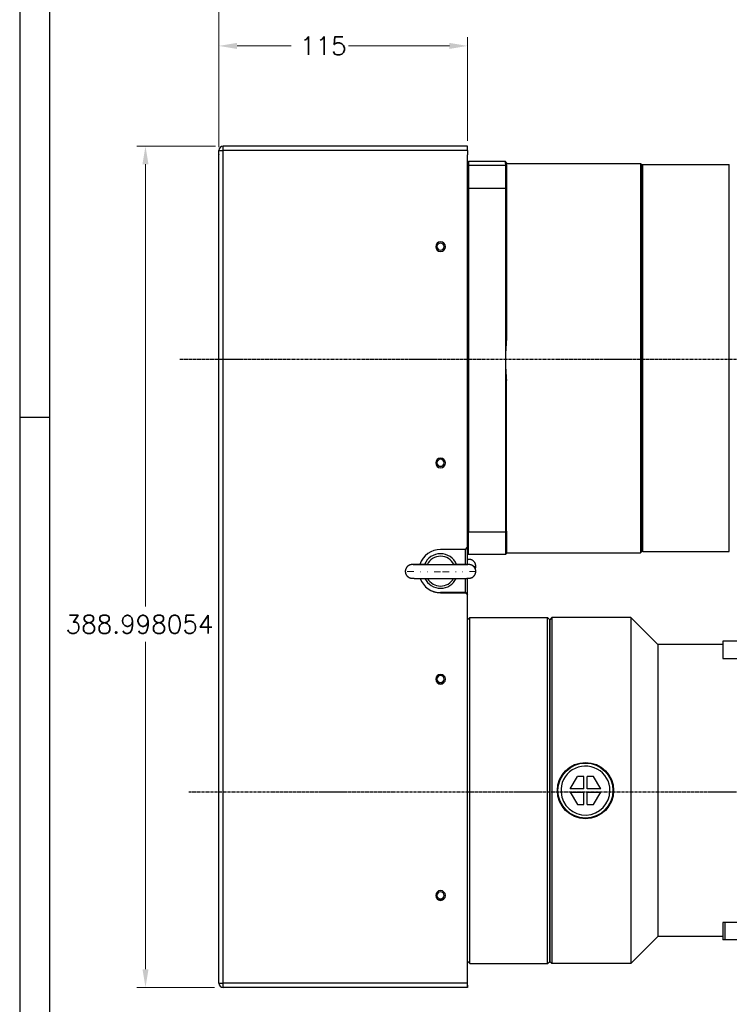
# Model space of a CAD drawing. Header units: inches. Extents: x 0 to 1685, y 0 to 1188.
# Tile 2 of 18: x 0 to 328, y 323 to 778. Entities that reach past the tile are written whole.
import ezdxf

# ---------------------------------------------------------------- set-up
doc = ezdxf.new("R2010")
doc.units = ezdxf.units.IN
doc.linetypes.add('CENTER', pattern=[2, 1.25, -0.25, 0.25, -0.25])
doc.linetypes.add('DASHEDBIDOT', pattern=[12.4, 3, -3, 0.2, -3, 0.2, -3])
doc.layers.add('ATA-CENTER', color=133, linetype='CENTER')
doc.layers.add('Layer0000', color=7, linetype='Continuous', lineweight=25)
doc.styles.get("Standard").update_dxf_attribs({"font": 'simplex.shx'})
doc.dimstyles.new('ata_A0$0', dxfattribs={"dimtxt": 6, "dimasz": 6, "dimexe": 3, "dimexo": 3, "dimgap": 3, "dimtad": 0, "dimtih": 1, "dimtoh": 1, "dimdec": 6, "dimdsep": 46, "dimtxsty": 'Standard', "dimcen": 0, "dimclrd": 252, "dimclre": 252, "dimclrt": 4, "dimadec": 6, "dimazin": 2, "dimtfac": 1, "dimtdec": 6, "dimtofl": 0, "dimtmove": 0, "dimatfit": 3, "dimfxl": 0, "dimtolj": 1, "dimtzin": 0, "dimlwd": 0, "dimlwe": 0, "dimarcsym": 0})
doc.dimstyles.new('ata_A1', dxfattribs={"dimtxt": 4.2, "dimasz": 4.2, "dimexe": 2, "dimexo": 2, "dimgap": 2, "dimtad": 0, "dimtih": 1, "dimtoh": 1, "dimdec": 6, "dimdsep": 46, "dimtxsty": 'Standard', "dimcen": 0, "dimclrd": 252, "dimclre": 252, "dimclrt": 4, "dimadec": 6, "dimazin": 2, "dimtfac": 1, "dimtdec": 6, "dimtofl": 0, "dimtmove": 0, "dimatfit": 3, "dimfxl": 0, "dimtolj": 1, "dimtzin": 0, "dimlwd": 0, "dimlwe": 0, "dimarcsym": 0})

# ---------------------------------------------------------------- blocks, each defined once
blk = doc.blocks.new('*D8676')
at = {"layer": 'Defpoints', "color": 0}
for p in [(207.07, 765.84), (92.07, 715.96), (207.07, 717.96)]:
    blk.add_point(p, dxfattribs=at)
at = {"layer": 'Layer0000', "color": 252, "linetype": 'Continuous', "lineweight": 0}
for p, q in [((92.07, 719.96), (92.07, 769.84)), ((207.07, 721.96), (207.07, 769.84)), ((100.47, 765.84), (125.57, 765.84)), ((198.67, 765.84), (151.97, 765.84))]:
    blk.add_line(p, q, dxfattribs=at)
at = {"layer": 'Layer0000', "color": 252}
for points in [[(100.47, 767.24), (100.47, 764.44), (92.07, 765.84)], [(198.67, 764.44), (198.67, 767.24), (207.07, 765.84)]]:
    blk.add_solid(points, dxfattribs=at)
at = {"layer": 'Layer0000', "color": 4, "lineweight": 25, "insert": (129.57, 770.04), "char_height": 8.4, "attachment_point": 1}
blk.add_mtext('\\A1;115', dxfattribs=at)
blk = doc.blocks.new('*D8677')
at = {"layer": 'Defpoints', "color": 0}
for p in [(815.07, 841.36), (92.07, 715.96), (815.07, 500.96)]:
    blk.add_point(p, dxfattribs=at)
at = {"layer": 'Layer0000', "color": 252, "linetype": 'Continuous', "lineweight": 0}
for p, q in [((92.07, 719.96), (92.07, 845.36)), ((815.07, 504.96), (815.07, 845.36)), ((100.47, 841.36), (462.47, 841.36)), ((806.67, 841.36), (492.06, 841.36))]:
    blk.add_line(p, q, dxfattribs=at)
at = {"layer": 'Layer0000', "color": 252}
for points in [[(100.47, 842.76), (100.47, 839.96), (92.07, 841.36)], [(806.67, 839.96), (806.67, 842.76), (815.07, 841.36)]]:
    blk.add_solid(points, dxfattribs=at)
at = {"layer": 'Layer0000', "color": 4, "lineweight": 25, "insert": (466.47, 845.56), "char_height": 8.4, "attachment_point": 1}
blk.add_mtext('\\A1;723', dxfattribs=at)
blk = doc.blocks.new('*D8679')
at = {"layer": 'Defpoints', "color": 0}
for p in [(659.77, 810.31), (92.07, 715.96), (659.77, 669.96)]:
    blk.add_point(p, dxfattribs=at)
at = {"layer": 'Layer0000', "color": 252, "linetype": 'Continuous', "lineweight": 0}
for p, q in [((92.07, 718.96), (92.07, 813.31)), ((659.77, 672.96), (659.77, 813.31)), ((98.07, 810.31), (360.92, 810.31)), ((653.77, 810.31), (390.92, 810.31))]:
    blk.add_line(p, q, dxfattribs=at)
at = {"layer": 'Layer0000', "color": 252}
for points in [[(98.07, 811.31), (98.07, 809.31), (92.07, 810.31)], [(653.77, 809.31), (653.77, 811.31), (659.77, 810.31)]]:
    blk.add_solid(points, dxfattribs=at)
at = {"layer": 'Layer0000', "color": 4, "lineweight": 25, "insert": (375.92, 810.31), "char_height": 6, "attachment_point": 5}
blk.add_mtext('\\A1;567.7', dxfattribs=at)
blk = doc.blocks.new('*D8669')
at = {"layer": 'Defpoints', "color": 0}
for p in [(94.59, 719.5), (58.16, 330.51), (94.07, 330.51)]:
    blk.add_point(p, dxfattribs=at)
at = {"layer": 'Layer0000', "color": 252, "linetype": 'Continuous', "lineweight": 0}
for p, q in [((90.59, 719.5), (54.16, 719.5)), ((58.16, 711.1), (58.16, 506.63)), ((58.16, 338.91), (58.16, 490.23)), ((90.07, 330.51), (54.16, 330.51))]:
    blk.add_line(p, q, dxfattribs=at)
at = {"layer": 'Layer0000', "color": 252}
for points in [[(59.56, 711.1), (56.76, 711.1), (58.16, 719.5)], [(56.76, 338.91), (59.56, 338.91), (58.16, 330.51)]]:
    blk.add_solid(points, dxfattribs=at)
at = {"layer": 'Layer0000', "color": 4, "lineweight": 25, "insert": (21.2, 502.63), "char_height": 8.4, "attachment_point": 1}
blk.add_mtext('\\A1;388.998054', dxfattribs=at)
blk = doc.blocks.new('ata-Border-A1-002')
at = {"color": 253, "ltscale": 0.5}
for p, q in [((0, 594), (0, 0)), ((7, 297), (0, 297))]:
    blk.add_line(p, q, dxfattribs=at)
at = {"ltscale": 0.5}
blk.add_line((7, 9), (7, 585), dxfattribs=at)

msp = doc.modelspace()

# ---------------------------------------------------------------- linework, layer by layer
msp.add_line((207.071139, 342.5317986), (207.071139, 500.5317986))
at = {"layer": 'ATA-CENTER'}
for p, q in [((73.9865691, 620.9585331), (665.0664616, 620.9585331)), ((78.2239159, 421.0223749), (1168.7697598, 421.0223749))]:
    msp.add_line(p, q, dxfattribs=at)
at = {"layer": 'Layer0000', "color": 7, "linetype": 'Continuous', "lineweight": 25}
for p, q in [((207.071139, 719.5035137), (94.071139, 719.5035137)), ((207.071139, 719.5035137), (94.071139, 719.5035137)), ((94.071139, 717.5280893), (94.071139, 719.5034056)), ((207.071139, 719.5034056), (94.071139, 719.5034056)), ((207.071139, 717.5280893), (207.071139, 719.5034056)), ((92.071139, 332.5054595), (92.071139, 717.5036218)), ((92.071139, 715.5281974), (92.071139, 717.5035137)), ((94.071139, 715.5074046), (94.071139, 717.5280893)), ((207.071139, 717.482829), (94.071139, 717.482829)), ((94.071139, 332.4846667), (94.071139, 717.482829)), ((207.071139, 717.5280893), (207.071139, 715.5074046)), ((207.071139, 534.0172136), (207.071139, 715.5074046)), ((207.571139, 712.3413146), (207.071139, 711.8393745)), ((207.071139, 710.1929311), (207.571139, 710.690937)), ((207.571139, 712.3413146), (207.571139, 710.690937)), ((224.571139, 712.3413146), (207.571139, 712.3413146)), ((207.571139, 710.690937), (207.571139, 699.9535633)), ((207.571139, 710.690937), (224.571139, 710.690937)), ((224.5711388, 711.5161258), (224.571139, 712.3413146)), ((224.5711388, 711.5161258), (224.571139, 710.690937)), ((225.0711389, 711.8393744), (224.5711389, 712.3413144)), ((224.5711389, 710.6909368), (225.0711389, 710.192931)), ((224.571139, 710.690937), (224.571139, 699.9535633)), ((224.5793542, 711.5209895), (287.0711389, 711.5209895)), ((225.0711388, 710.917661), (225.071139, 710.1929311)), ((225.071139, 711.8393745), (225.0711389, 711.5209895)), ((287.0711388, 711.5209896), (287.571139, 711.0209894)), ((287.0711389, 711.5161258), (287.0711389, 711.5209898)), ((287.0711389, 711.5161258), (287.0711389, 531.5209898)), ((288.0711387, 711.0209896), (287.5711387, 710.5209897)), ((287.5711389, 532.0209901), (287.5711389, 711.0209895)), ((288.0711386, 620.5905118), (288.0711388, 711.0209898)), ((288.0711388, 711.0209898), (328.0711388, 711.0209898)), ((328.0711386, 620.5905118), (328.0711388, 711.0209898)), ((225.071139, 710.1929311), (225.071139, 699.769564)), ((207.571139, 699.9535633), (207.071139, 699.769564)), ((224.571139, 699.9535633), (207.571139, 699.9535633)), ((207.571139, 699.9535633), (207.571139, 541.2170639)), ((224.571139, 699.9535633), (224.5711388, 620.5853136)), ((225.0711389, 699.7695642), (224.5711389, 699.9535635)), ((225.071139, 699.769564), (225.0711388, 630.0636451)), ((224.5711388, 620.5853136), (224.571139, 541.217064)), ((288.0711388, 532.0209898), (288.0711386, 620.5905118)), ((328.0711388, 532.0209898), (328.0711386, 620.5905118)), ((225.071139, 541.4114597), (225.0711388, 611.1173786)), ((207.071139, 541.4114596), (207.571139, 541.2170639)), ((207.571139, 541.2170639), (224.571139, 541.217064)), ((207.571139, 530.7006649), (207.571139, 541.2170639)), ((224.5711389, 541.2170637), (225.0711389, 541.4114594)), ((224.571139, 541.217064), (224.571139, 530.7006649)), ((225.071139, 541.4114597), (225.071139, 531.202605)), ((206.071139, 533.0172677), (194.571139, 533.0172677)), ((206.071139, 533.0172677), (207.071139, 534.0172136)), ((206.071139, 526.0823462), (206.071139, 533.0172677)), ((207.071139, 526.0594323), (207.071139, 534.0172136)), ((207.071139, 531.202605), (207.571139, 530.7006649)), ((224.571139, 530.7006649), (207.571139, 530.7006649)), ((225.0711389, 531.2026051), (224.5711389, 530.7006651)), ((225.071139, 531.52099), (287.0711389, 531.52099)), ((287.0711388, 531.5209899), (287.571139, 532.0209901)), ((288.0711386, 532.0209899), (287.5711387, 532.5209899)), ((288.0711388, 532.0209898), (328.0711388, 532.0209898)), ((206.071139, 513.0391414), (206.071139, 519.6486557)), ((207.071139, 512.0391954), (207.071139, 519.6715692)), ((206.071139, 513.0391414), (194.571139, 513.0391414)), ((194.571139, 513.0183486), (206.071139, 513.0183486)), ((206.071139, 513.0391414), (207.071139, 512.0391954)), ((206.071139, 513.0183486), (206.071139, 513.0391414)), ((206.071139, 513.0183486), (207.071139, 512.0184026)), ((207.071139, 512.0184026), (207.071139, 512.0391954)), ((207.071139, 330.5092423), (207.071139, 512.0184026)), ((208.071139, 501.5317986), (207.071139, 500.5317986)), ((208.071139, 501.5317986), (244.071139, 501.5317986)), ((208.071139, 341.5317986), (208.071139, 501.5317986)), ((244.071139, 501.5317986), (245.071139, 500.5317986)), ((244.071139, 341.5317986), (244.071139, 501.5317986)), ((246.071139, 501.5345818), (245.071139, 500.5345818)), ((282.571139, 501.5345818), (246.071139, 501.5345818)), ((246.071139, 501.5345818), (246.071139, 341.5345818)), ((282.571139, 501.5345818), (295.071139, 489.0345818)), ((282.571139, 501.5345818), (282.571139, 341.5345818)), ((245.071139, 500.5345818), (245.071139, 342.5345818)), ((245.071139, 342.5317986), (245.071139, 500.5290153)), ((325.071139, 489.0345818), (295.071139, 489.0345818)), ((295.071139, 489.0345818), (295.071139, 354.0345818)), ((325.071139, 490.5345818), (325.071139, 482.5345818)), ((695.071139, 490.5345818), (325.071139, 490.5345818)), ((325.071139, 482.5345818), (695.071139, 482.5345818)), ((254.5274657, 422.3345818), (257.8183622, 428.0345818)), ((260.771139, 428.0345818), (257.8183622, 428.0345818)), ((260.771139, 422.3345818), (260.771139, 428.0345818)), ((265.3239157, 428.0345818), (262.371139, 428.0345818)), ((262.371139, 422.3345818), (262.371139, 428.0345818)), ((268.6148122, 422.3345818), (265.3239157, 428.0345818)), ((260.771139, 422.3345818), (254.5274657, 422.3345818)), ((254.5274657, 420.7345818), (257.8183622, 415.0345818)), ((254.5274657, 420.7345818), (260.771139, 420.7345818)), ((260.771139, 415.0345818), (260.771139, 420.7345818)), ((268.6148122, 422.3345818), (262.371139, 422.3345818)), ((262.371139, 415.0345818), (262.371139, 420.7345818)), ((262.371139, 420.7345818), (268.6148122, 420.7345818)), ((265.3239157, 415.0345818), (268.6148122, 420.7345818)), ((257.8183622, 415.0345818), (260.771139, 415.0345818)), ((262.371139, 415.0345818), (265.3239157, 415.0345818)), ((325.971831, 360.5345818), (325.071139, 360.5345818)), ((325.071139, 360.5345818), (325.071139, 360.1159365)), ((325.071139, 360.1159365), (325.071139, 352.5345818)), ((326.071139, 360.5345818), (325.971831, 360.5345818)), ((326.071139, 360.5345818), (326.071139, 352.5345818)), ((694.071139, 360.5345818), (326.071139, 360.5345818)), ((295.071139, 354.0345818), (282.571139, 341.5345818)), ((325.071139, 354.0345818), (295.071139, 354.0345818)), ((326.071139, 352.5345818), (325.071139, 352.5345818)), ((694.071139, 352.5345818), (326.071139, 352.5345818)), ((208.071139, 341.5317986), (207.071139, 342.5317986)), ((208.071139, 341.5317986), (244.071139, 341.5317986)), ((244.071139, 341.5317986), (245.071139, 342.5317986)), ((246.071139, 341.5345818), (245.071139, 342.5345818)), ((282.571139, 341.5345818), (246.071139, 341.5345818)), ((94.071139, 330.5054595), (94.071139, 332.4846667)), ((207.071139, 332.4846667), (94.071139, 332.4846667)), ((207.071139, 330.5054595), (94.071139, 330.5054595)), ((207.071139, 331.5034056), (207.071139, 330.4844364))]:
    msp.add_line(p, q, dxfattribs=at)
at = {"layer": 'Layer0000', "color": 251, "linetype": 'DASHEDBIDOT', "lineweight": 18}
msp.add_line((194.571139, 513.0183486), (194.571139, 513.0391414), dxfattribs=at)
at = {"layer": 'Layer0000', "color": 7, "linetype": 'Continuous', "lineweight": 25}
for centre, radius in [((224.5754816, 711.5166469), 0.004374), ((261.571139, 421.5345818), 13), ((261.571139, 421.5345818), 12.7)]:
    msp.add_circle(centre, radius, dxfattribs=at)
for centre, radius, start, end in [((94.071139, 717.5035137), 2, 90.000126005, 179.999941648), ((94.0710849, 717.5034597), 1.999946, 89.998451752, 179.998451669), ((94.0710865, 717.5035651), 1.9999487, 89.998496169, 178.807331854), ((93.571193, 765.5919875), 48.1117561, 268.213312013, 270.595391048), ((94.0709228, 715.5281974), 1.9997839, 178.808859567, 179.999999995), ((227.860012, 713.7557835), 3.9790393, 214.254095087, 225.501458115), ((194.571139, 673.0095977), 2.25, 0.002643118, 179.997356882), ((194.571139, 673.0304182), 1.65, 0.002643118, 179.997356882), ((194.571139, 673.0098053), 2.25, 180.002643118, 359.997356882), ((194.571139, 673.0305994), 2.250001, 180.532145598, 359.467854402), ((194.571139, 673.0305704), 1.65, 180.002643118, 359.997356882), ((194.571139, 673.0929527), 1.6500029, 182.167818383, 357.832181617), ((314.7091078, 620.5827205), 90.1379691, 173.962326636, 179.99835172), ((314.4139611, 620.582725), 89.8428224, 179.998349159, 186.047591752), ((194.571139, 573.0150021), 2.25, 0.002643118, 179.997356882), ((194.571139, 573.0358226), 1.65, 0.002643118, 179.997356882), ((194.571139, 573.0152097), 2.25, 180.002643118, 359.997356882), ((194.571139, 573.0360038), 2.250001, 180.532145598, 359.467854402), ((194.571139, 573.0359748), 1.65, 180.002643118, 359.997356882), ((194.571139, 573.0983572), 1.6500029, 182.167818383, 357.832181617), ((194.5709788, 523.017321), 9.9999466, 89.999082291, 161.984134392), ((194.571139, 523.038039), 8.0001526, 22.726336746, 157.273662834), ((194.571139, 522.972602), 6.8892868, 25.458170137, 154.541829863), ((206.7622895, 538.4165745), 10.0537769, 271.760388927, 273.414565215), ((188.1712568, 525.9577863), 0.1811215, 352.445989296, 78.38912158), ((185.8614056, 512.6246972), 13.5400893, 78.521455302, 79.405669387), ((203.2808723, 512.6246975), 13.540089, 100.594330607, 101.478544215), ((200.9709544, 525.9577452), 0.1810499, 101.438366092, 187.543881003), ((207.7188886, 525.2584061), 3.1522504, 337.692169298, 359.996846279), ((194.5709889, 523.0183184), 9.9999699, 199.868075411, 270.000859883), ((194.5709896, 523.0391128), 9.9999715, 199.995293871, 270.000855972), ((194.571139, 523.0391844), 8.0001709, 205.451066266, 334.548933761), ((194.571139, 522.9736312), 6.8893093, 209.379211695, 330.620788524), ((194.571139, 473.0204065), 2.25, 0.002643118, 179.997356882), ((194.571139, 473.041227), 1.65, 0.002643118, 179.997356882), ((194.571139, 473.0206141), 2.25, 180.002643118, 359.997356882), ((194.571139, 473.0414082), 2.250001, 180.532145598, 359.467854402), ((194.571139, 473.0413792), 1.65, 180.002643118, 359.997356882), ((194.571139, 473.1037616), 1.6500029, 182.167818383, 357.832181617), ((261.571139, 421.5345818), 11.325189, 0, 184.050689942), ((261.571139, 421.5345818), 11.325189, 184.050689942, 0), ((194.571139, 373.0258109), 2.25, 0.002643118, 179.997356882), ((194.571139, 373.0466314), 1.65, 0.002643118, 179.997356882), ((194.571139, 373.0260185), 2.25, 180.002643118, 359.997356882), ((194.571139, 373.0468126), 2.250001, 180.532145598, 359.467854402), ((194.571139, 373.0467836), 1.65, 180.002643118, 359.997356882), ((194.571139, 373.109166), 1.6500029, 182.167818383, 357.832181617), ((93.571193, 380.5938252), 48.1117561, 268.213312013, 270.595391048), ((94.071139, 332.5054595), 2, 180.000058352, 269.999873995)]:
    msp.add_arc(centre, radius, start, end, dxfattribs=at)
at = {"layer": 'Layer0000', "color": 251, "linetype": 'DASHEDBIDOT', "lineweight": 18}
msp.add_arc((209.9596135, 532.101731), 6.9039371, 268.991389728, 277.586902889, dxfattribs=at)
at = {"layer": 'Layer0000', "color": 7, "linetype": 'Continuous', "lineweight": 25}
for points, knots in [([(210.871139, 525.2582326), (210.8708657, 525.652051), (210.6499057, 526.5222759), (210.1040478, 527.3810556), (209.4121152, 527.9436734), (208.9019857, 528.1859893), (208.6140518, 528.2837553), (208.236518, 528.3771734), (207.9185903, 528.4140665), (207.6667262, 528.4295681), (207.3053013, 528.4453098), (207.071139, 528.4521817)], [0, 0, 0, 0.0317472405, 0.07245795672, 0.11371789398, 0.14466740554, 0.16032135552, 0.17117927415, 0.19775576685, 0.23256034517, 0.28531659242, 0.33955746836, 0.33955746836, 0.33955746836]), ([(188.1992223, 526.1351436), (187.4070405, 526.1305978), (185.6457174, 526.11693), (183.874882, 526.0965545), (182.4972006, 526.0722739), (181.8237325, 526.0520152), (181.4755518, 526.0368363), (181.2236876, 526.0213347), (180.9057599, 525.9844416), (180.5282261, 525.8910235), (180.2402923, 525.7932575), (179.7301628, 525.5509416), (179.0382302, 524.9883238), (178.4923722, 524.1295441), (178.2714122, 523.2593191), (178.271139, 522.8655008)], [0.63491212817, 0.63491212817, 0.63491212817, 0.67156634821, 0.72374412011, 0.77798519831, 0.83220635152, 0.85733654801, 0.88371562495, 0.90111854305, 0.91440726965, 0.91983642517, 0.92766368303, 0.94313899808, 0.96376971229, 0.98412580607, 1, 1, 1]), ([(194.571139, 525.8787881), (193.026016, 525.8787946), (190.2990932, 525.8855619), (187.9531367, 525.896631), (185.7881267, 525.9129154), (184.007021, 525.9332896), (182.6303337, 525.9572266), (181.9359879, 525.9789619), (181.7839746, 525.9875355), (181.7811842, 525.987914)], [0, 0, 0, 0.1636505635, 0.2974128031, 0.4371451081, 0.5812562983, 0.7191420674, 0.8685088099, 0.9635059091, 1, 1, 1]), ([(207.3610938, 525.987914), (207.3583032, 525.9875355), (207.2060169, 525.9789522), (206.7377894, 525.9642339), (205.9442294, 525.9460439), (204.3881276, 525.9236642), (202.423982, 525.9051039), (200.146389, 525.8909234), (197.7380783, 525.8822423), (195.5701555, 525.8787899), (194.571139, 525.8787881)], [0, 0, 0, 0.036494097, 0.1314912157, 0.20159811, 0.341056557, 0.4851435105, 0.6233780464, 0.7670296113, 0.8939624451, 1, 1, 1]), ([(210.871139, 522.8655008), (210.8707949, 523.267945), (210.7094146, 523.8914513), (210.4591328, 524.4704478), (209.9188228, 525.17785), (209.171967, 525.6906895), (208.614346, 525.8946411), (208.2703442, 525.9744937), (208.0468156, 526.0058949), (207.8663065, 526.0236622), (207.6467627, 526.0379335), (207.3246349, 526.0517718), (206.6303278, 526.0727501), (205.2264299, 526.0970808), (203.4147706, 526.1178075), (201.6465218, 526.131113), (200.9359415, 526.1351844)], [0, 0, 0, 0.01620656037, 0.02608607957, 0.04173524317, 0.06203263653, 0.0784318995, 0.08713221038, 0.09610127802, 0.10554747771, 0.11957059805, 0.14198730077, 0.16767821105, 0.22382202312, 0.27699587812, 0.33233710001, 0.36521256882, 0.36521256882, 0.36521256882]), ([(178.271139, 522.8655008), (178.271483, 522.4630566), (178.4328634, 521.8395504), (178.6831451, 521.2605539), (179.2234551, 520.5531516), (179.9703087, 520.0403138), (180.5279129, 519.836367), (180.8719025, 519.7565137), (181.0954376, 519.7251096), (181.275949, 519.7073413), (181.4954926, 519.6930693), (181.8176247, 519.6792305), (182.511943, 519.6582517), (183.915848, 519.6339208), (185.7276391, 519.6131934), (187.9135729, 519.5967481), (190.2758655, 519.5856007), (193.0179496, 519.5787945), (194.571139, 519.5787881)], [0, 0, 0, 0.0324142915, 0.0521740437, 0.0834735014, 0.1240697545, 0.1568692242, 0.1742693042, 0.1922072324, 0.2110996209, 0.2391458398, 0.2839814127, 0.335367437, 0.4476602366, 0.554011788, 0.6646982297, 0.7719585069, 0.8745278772, 1, 1, 1]), ([(194.571139, 519.5787881), (195.575155, 519.5787899), (197.7543516, 519.5822601), (199.502268, 519.5885583), (201.3494272, 519.5974129), (203.5198642, 519.6142543), (204.8865334, 519.6301133), (206.4420466, 519.6526374), (207.3246571, 519.6792307), (207.6467849, 519.6930693), (207.866329, 519.7073413), (208.0468403, 519.7251096), (208.2703754, 519.7565137), (208.614365, 519.836367), (209.1719692, 520.0403138), (209.9188228, 520.5531516), (210.4591328, 521.2605539), (210.7094146, 521.8395504), (210.8707949, 522.4630566), (210.871139, 522.8655008)], [0, 0, 0, 0.0812810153, 0.1785922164, 0.2311414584, 0.3431822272, 0.4498821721, 0.5082887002, 0.6646315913, 0.7160177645, 0.7608534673, 0.7888997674, 0.8077922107, 0.8257301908, 0.8431303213, 0.8759298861, 0.9165262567, 0.9478258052, 0.9675856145, 1, 1, 1])]:
    msp.add_open_spline(points, degree=2, knots=knots, dxfattribs=at)
at = {"layer": 'Layer0000', "color": 251, "linetype": 'DASHEDBIDOT', "lineweight": 18}
for points in [[(194.571139, 522.6960395), (178.271139, 522.6960395), (178.271139, 522.8655008)], [(210.871139, 522.8655008), (210.871139, 522.6960395), (194.571139, 522.6960395)]]:
    msp.add_rational_spline(points, [1, 0.707106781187, 1], degree=2, dxfattribs=at)

# ---------------------------------------------------------------- block references
at = {"xscale": 2, "yscale": 2, "zscale": 2}
msp.add_blockref('ata-Border-A1-002', (0, 0), dxfattribs=at)

# ---------------------------------------------------------------- dimensions: what is measured, and where the dimension line sits
at = {"layer": 'Layer0000', "color": 7, "linetype": 'Continuous', "lineweight": 25}
for base, p1, p2, angle, picture, middle in [((815.0711389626, 841.3578870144), (92.0711389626, 715.9585330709), (815.0711389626, 500.9585330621), 180, '*D8677', (477.2674798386, 841.3578870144)), ((207.071139, 765.8350804), (92.071139, 715.9585331), (207.071139, 717.9585331), 180, '*D8676', (138.7674798, 765.8350804)), ((58.1576087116, 330.5054595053), (94.5906980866, 719.5035137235), (94.0711389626, 330.5054595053), 90, '*D8669', (58.1576087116, 498.4339574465))]:
    dim = msp.add_linear_dim(base=base, p1=p1, p2=p2, angle=angle, dimstyle='ata_A1', override={"dimscale": 2, "dimtol": 0, "dimlim": 0, "dimtp": 0, "dimtm": 0, "dimtfac": 0.5, "dimtdec": 6, "dimtolj": 1, "dimtzin": 0}, dxfattribs=at)
    dim.commit()
    dim.dimension.update_dxf_attribs({"geometry": picture, "text_midpoint": middle, "dimtype": 160})
dim = msp.add_linear_dim(base=(659.7711387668, 810.3083454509), p1=(92.0711389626, 715.9585330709), p2=(659.7711387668, 669.9585335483), dimstyle='ata_A0$0', dxfattribs=at)
dim.commit()
dim.dimension.update_dxf_attribs({"geometry": '*D8679', "text_midpoint": (375.9211388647, 810.3083454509)})

doc.saveas('drawing.dxf')
